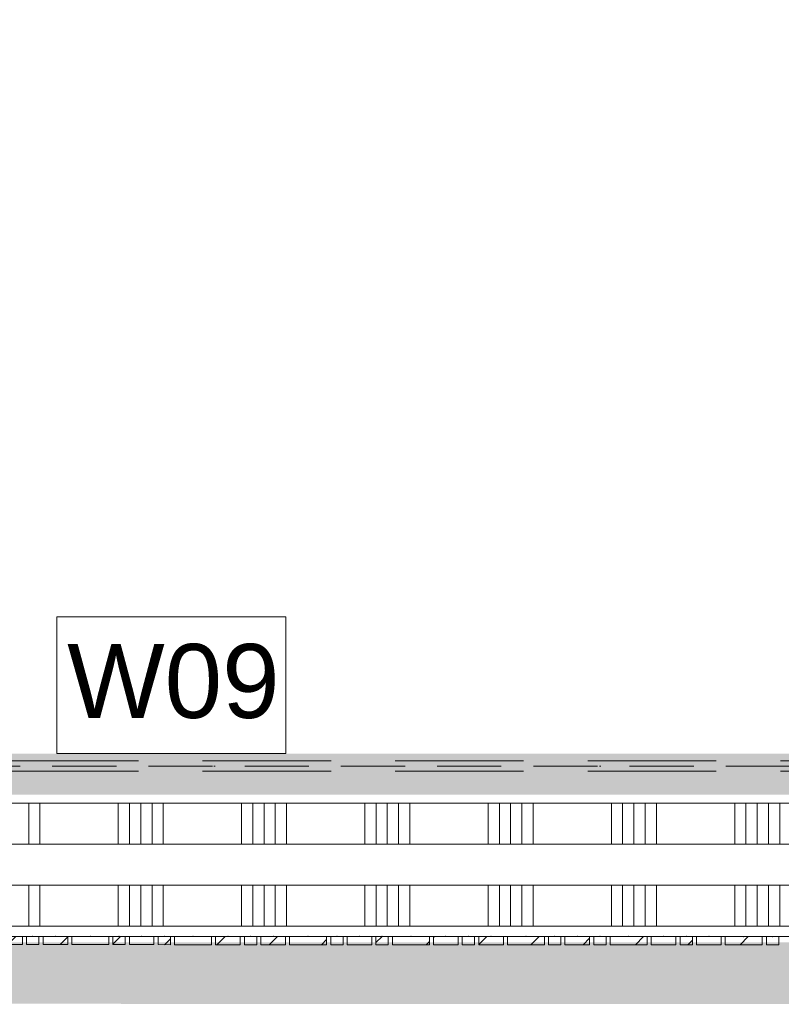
# Model space of a CAD drawing. Header units: millimetres. Extents: x -850 to 154668, y -24973 to 71030.
# Tile 141 of 212: x 35051 to 36904, y 29785 to 32181. Entities that reach past the tile are written whole.
import ezdxf

# ---------------------------------------------------------------- set-up
doc = ezdxf.new("R2010")
doc.units = ezdxf.units.MM
doc.header["$MEASUREMENT"] = 0
for name, pattern in [('B0602', [312.5, 0, -312.5]), ('B0605', [966.67, 533.33, -233.336667, 0.003333, -200]), ('B0701', [234.119993, 155.999994, -78.119999]), ('B0703', [468.700004, 312.5, -156.200004])]:
    doc.linetypes.add(name, pattern=pattern)
for name, color, linetype in [('42 Binnenwandafw', 7, 'Continuous'), ('Info Wandafwerking aanduiding', 7, 'Continuous'), ('Info Wandafwerking aanduiding Doorsnede-arcering', 7, 'Continuous'), ('New_22 NC Binnenwanden', 7, 'Continuous'), ('New_22 NC Binnenwanden Doorsnede-arcering', 7, 'Continuous'), ('New_22 NC Binnenwanden Laagscheidingslijnen', 7, 'Continuous'), ('New_72 VI kastenwanden', 7, 'Continuous'), ('New_Info Wandafwerking aanduiding', 7, 'Continuous'), ('New_Info Wandafwerking aanduiding Doorsnede-arcering', 7, 'Continuous')]:
    doc.layers.add(name, color=color, linetype=linetype)
doc.styles.add('GENERATED_STYLE_1', font='txt')
pattern_1 = [(45, (0, 0), (-63.63961, 63.63961), [])]

# ---------------------------------------------------------------- blocks, each defined once
blk = doc.blocks.new('Slab_5_2', base_point=(31125.4, 29975.1))
at = {"layer": 'New_22 NC Binnenwanden', "color": 1, "linetype": 'Continuous', "lineweight": 0, "flags": 128}
blk.add_lwpolyline([(31125.4, 29975.1), (38700, 29975.1), (38700, 30275), (31425.4, 30275), (31425.4, 38644.8), (31125.4, 38644.8)], close=True, dxfattribs=at)
blk = doc.blocks.new('*X384')
at = {"layer": 'New_22 NC Binnenwanden Doorsnede-arcering', "color": 254, "linetype": 'Continuous', "lineweight": 0, "true_color": 0xe9ebeb}
for p, q in [((35072.6, 30175), (35072.6, 30275)), ((35100, 30175), (35100, 30275)), ((35290.3, 30175), (35290.3, 30275)), ((35317.7, 30175), (35317.7, 30275)), ((35345.1, 30175), (35345.1, 30275)), ((35372.6, 30175), (35372.6, 30275)), ((35400, 30175), (35400, 30275)), ((35590.3, 30175), (35590.3, 30275)), ((35617.7, 30175), (35617.7, 30275)), ((35645.1, 30175), (35645.1, 30275)), ((35672.6, 30175), (35672.6, 30275)), ((35700, 30175), (35700, 30275)), ((35890.3, 30175), (35890.3, 30275)), ((35917.7, 30175), (35917.7, 30275)), ((35945.1, 30175), (35945.1, 30275)), ((35972.6, 30175), (35972.6, 30275)), ((36000, 30175), (36000, 30275)), ((36190.3, 30175), (36190.3, 30275)), ((36217.7, 30175), (36217.7, 30275)), ((36245.1, 30175), (36245.1, 30275)), ((36272.6, 30175), (36272.6, 30275)), ((36300, 30175), (36300, 30275)), ((36490.3, 30175), (36490.3, 30275)), ((36517.7, 30175), (36517.7, 30275)), ((36545.1, 30175), (36545.1, 30275)), ((36572.6, 30175), (36572.6, 30275)), ((36600, 30175), (36600, 30275)), ((36790.3, 30175), (36790.3, 30275)), ((36817.7, 30175), (36817.7, 30275)), ((36845.1, 30175), (36845.1, 30275)), ((36872.6, 30175), (36872.6, 30275)), ((36900, 30175), (36900, 30275))]:
    blk.add_line(p, q, dxfattribs=at)
blk = doc.blocks.new('*X387')
at = {"layer": 'New_22 NC Binnenwanden Doorsnede-arcering', "color": 254, "linetype": 'Continuous', "lineweight": 0, "true_color": 0xe9ebeb}
for p, q in [((35072.6, 29975), (35072.6, 30075)), ((35100, 29975), (35100, 30075)), ((35290.3, 29975), (35290.3, 30075)), ((35317.7, 29975), (35317.7, 30075)), ((35345.1, 29975), (35345.1, 30075)), ((35372.6, 29975), (35372.6, 30075)), ((35400, 29975), (35400, 30075)), ((35590.3, 29975), (35590.3, 30075)), ((35617.7, 29975), (35617.7, 30075)), ((35645.1, 29975), (35645.1, 30075)), ((35672.6, 29975), (35672.6, 30075)), ((35700, 29975), (35700, 30075)), ((35890.3, 29975), (35890.3, 30075)), ((35917.7, 29975), (35917.7, 30075)), ((35945.1, 29975), (35945.1, 30075)), ((35972.6, 29975), (35972.6, 30075)), ((36000, 29975), (36000, 30075)), ((36190.3, 29975), (36190.3, 30075)), ((36217.7, 29975), (36217.7, 30075)), ((36245.1, 29975), (36245.1, 30075)), ((36272.6, 29975), (36272.6, 30075)), ((36300, 29975), (36300, 30075)), ((36490.3, 29975), (36490.3, 30075)), ((36517.7, 29975), (36517.7, 30075)), ((36545.1, 29975), (36545.1, 30075)), ((36572.6, 29975), (36572.6, 30075)), ((36600, 29975), (36600, 30075)), ((36790.3, 29975), (36790.3, 30075)), ((36817.7, 29975), (36817.7, 30075)), ((36845.1, 29975), (36845.1, 30075)), ((36872.6, 29975), (36872.6, 30075)), ((36900, 29975), (36900, 30075))]:
    blk.add_line(p, q, dxfattribs=at)
blk = doc.blocks.new('Wall_62_2', base_point=(38700.2, 30125))
at = {"layer": 'New_22 NC Binnenwanden', "color": 8, "linetype": 'Continuous', "lineweight": 0, "true_color": 0x778488, "flags": 128}
for points in [[(38700.2, 30275), (31425.3, 30275)], [(31100.3, 29975), (38700.2, 29975)]]:
    blk.add_lwpolyline(points, dxfattribs=at)
at = {"layer": 'New_22 NC Binnenwanden Laagscheidingslijnen', "color": 8, "linetype": 'Continuous', "lineweight": 0, "true_color": 0x778488}
for p, q in [((38700.2, 30175), (31400, 30175)), ((38700.2, 30075), (31400, 30075))]:
    blk.add_line(p, q, dxfattribs=at)
at = {"layer": 'New_22 NC Binnenwanden', "color": 8, "lineweight": 0, "true_color": 0x778488}
for name in ['*X384', '*X387']:
    blk.add_blockref(name, (0, 0), dxfattribs=at)
blk = doc.blocks.new('Curtain Wall_81_2')
at = {"layer": 'New_22 NC Binnenwanden Doorsnede-arcering', "linetype": 'Continuous', "lineweight": 0, "true_color": 0x000000}
h = blk.add_hatch(dxfattribs=at)
h.set_pattern_fill('310_Naaldhout__01__0002', color=18, style=0, pattern_type=2)
h.set_pattern_definition(pattern_1)
h.paths.add_polyline_path([(35057.4, 29930.3), (35057.4, 29950.3), (34997.4, 29950.3), (34997.4, 29930.3)])
h = blk.add_hatch(dxfattribs=at)
h.set_pattern_fill('310_Naaldhout__01__0002', color=18, style=0, pattern_type=2)
h.set_pattern_definition(pattern_1)
h.paths.add_polyline_path([(35097.4, 29930.3), (35097.4, 29950.3), (35067.4, 29950.3), (35067.4, 29930.3)])
h = blk.add_hatch(dxfattribs=at)
h.set_pattern_fill('310_Naaldhout__01__0002', color=18, style=0, pattern_type=2)
h.set_pattern_definition(pattern_1)
h.paths.add_polyline_path([(35167.4, 29930.3), (35167.4, 29950.3), (35107.4, 29950.3), (35107.4, 29930.3)])
h = blk.add_hatch(dxfattribs=at)
h.set_pattern_fill('310_Naaldhout__01__0002', color=18, style=0, pattern_type=2)
h.set_pattern_definition(pattern_1)
h.paths.add_polyline_path([(35267.4, 29930.3), (35267.4, 29950.3), (35177.4, 29950.3), (35177.4, 29930.3)])
h = blk.add_hatch(dxfattribs=at)
h.set_pattern_fill('310_Naaldhout__01__0002', color=18, style=0, pattern_type=2)
h.set_pattern_definition(pattern_1)
h.paths.add_polyline_path([(35307.4, 29930.3), (35307.4, 29950.3), (35277.4, 29950.3), (35277.4, 29930.3)])
h = blk.add_hatch(dxfattribs=at)
h.set_pattern_fill('310_Naaldhout__01__0002', color=18, style=0, pattern_type=2)
h.set_pattern_definition(pattern_1)
h.paths.add_polyline_path([(35377.4, 29930.3), (35377.4, 29950.3), (35317.4, 29950.3), (35317.4, 29930.3)])
h = blk.add_hatch(dxfattribs=at)
h.set_pattern_fill('310_Naaldhout__01__0002', color=18, style=0, pattern_type=2)
h.set_pattern_definition(pattern_1)
h.paths.add_polyline_path([(35417.4, 29930.2), (35417.4, 29950.2), (35387.4, 29950.3), (35387.4, 29930.3)])
h = blk.add_hatch(dxfattribs=at)
h.set_pattern_fill('310_Naaldhout__01__0002', color=18, style=0, pattern_type=2)
h.set_pattern_definition(pattern_1)
h.paths.add_polyline_path([(35517.4, 29930.2), (35517.4, 29950.2), (35427.4, 29950.2), (35427.4, 29930.2)])
h = blk.add_hatch(dxfattribs=at)
h.set_pattern_fill('310_Naaldhout__01__0002', color=18, style=0, pattern_type=2)
h.set_pattern_definition(pattern_1)
h.paths.add_polyline_path([(35587.4, 29930.2), (35587.4, 29950.2), (35527.4, 29950.2), (35527.4, 29930.2)])
h = blk.add_hatch(dxfattribs=at)
h.set_pattern_fill('310_Naaldhout__01__0002', color=18, style=0, pattern_type=2)
h.set_pattern_definition(pattern_1)
h.paths.add_polyline_path([(35627.4, 29930.2), (35627.4, 29950.2), (35597.4, 29950.2), (35597.4, 29930.2)])
h = blk.add_hatch(dxfattribs=at)
h.set_pattern_fill('310_Naaldhout__01__0002', color=18, style=0, pattern_type=2)
h.set_pattern_definition(pattern_1)
h.paths.add_polyline_path([(35697.4, 29930.2), (35697.4, 29950.2), (35637.4, 29950.2), (35637.4, 29930.2)])
h = blk.add_hatch(dxfattribs=at)
h.set_pattern_fill('310_Naaldhout__01__0002', color=18, style=0, pattern_type=2)
h.set_pattern_definition(pattern_1)
h.paths.add_polyline_path([(35797.4, 29930.2), (35797.4, 29950.2), (35707.4, 29950.2), (35707.4, 29930.2)])
h = blk.add_hatch(dxfattribs=at)
h.set_pattern_fill('310_Naaldhout__01__0002', color=18, style=0, pattern_type=2)
h.set_pattern_definition(pattern_1)
h.paths.add_polyline_path([(35837.4, 29930.2), (35837.4, 29950.2), (35807.4, 29950.2), (35807.4, 29930.2)])
h = blk.add_hatch(dxfattribs=at)
h.set_pattern_fill('310_Naaldhout__01__0002', color=18, style=0, pattern_type=2)
h.set_pattern_definition(pattern_1)
h.paths.add_polyline_path([(35907.4, 29930.2), (35907.4, 29950.2), (35847.4, 29950.2), (35847.4, 29930.2)])
h = blk.add_hatch(dxfattribs=at)
h.set_pattern_fill('310_Naaldhout__01__0002', color=18, style=0, pattern_type=2)
h.set_pattern_definition(pattern_1)
h.paths.add_polyline_path([(35947.4, 29930.2), (35947.4, 29950.2), (35917.4, 29950.2), (35917.4, 29930.2)])
h = blk.add_hatch(dxfattribs=at)
h.set_pattern_fill('310_Naaldhout__01__0002', color=18, style=0, pattern_type=2)
h.set_pattern_definition(pattern_1)
h.paths.add_polyline_path([(36047.4, 29930.2), (36047.4, 29950.2), (35957.4, 29950.2), (35957.4, 29930.2)])
h = blk.add_hatch(dxfattribs=at)
h.set_pattern_fill('310_Naaldhout__01__0002', color=18, style=0, pattern_type=2)
h.set_pattern_definition(pattern_1)
h.paths.add_polyline_path([(36117.4, 29930.2), (36117.4, 29950.2), (36057.4, 29950.2), (36057.4, 29930.2)])
h = blk.add_hatch(dxfattribs=at)
h.set_pattern_fill('310_Naaldhout__01__0002', color=18, style=0, pattern_type=2)
h.set_pattern_definition(pattern_1)
h.paths.add_polyline_path([(36157.4, 29930.2), (36157.4, 29950.2), (36127.4, 29950.2), (36127.4, 29930.2)])
h = blk.add_hatch(dxfattribs=at)
h.set_pattern_fill('310_Naaldhout__01__0002', color=18, style=0, pattern_type=2)
h.set_pattern_definition(pattern_1)
h.paths.add_polyline_path([(36227.4, 29930.2), (36227.4, 29950.2), (36167.4, 29950.2), (36167.4, 29930.2)])
h = blk.add_hatch(dxfattribs=at)
h.set_pattern_fill('310_Naaldhout__01__0002', color=18, style=0, pattern_type=2)
h.set_pattern_definition(pattern_1)
h.paths.add_polyline_path([(36327.4, 29930.2), (36327.4, 29950.2), (36237.4, 29950.2), (36237.4, 29930.2)])
h = blk.add_hatch(dxfattribs=at)
h.set_pattern_fill('310_Naaldhout__01__0002', color=18, style=0, pattern_type=2)
h.set_pattern_definition(pattern_1)
h.paths.add_polyline_path([(36367.4, 29930.2), (36367.4, 29950.2), (36337.4, 29950.2), (36337.4, 29930.2)])
h = blk.add_hatch(dxfattribs=at)
h.set_pattern_fill('310_Naaldhout__01__0002', color=18, style=0, pattern_type=2)
h.set_pattern_definition(pattern_1)
h.paths.add_polyline_path([(36437.4, 29930.2), (36437.4, 29950.2), (36377.4, 29950.2), (36377.4, 29930.2)])
h = blk.add_hatch(dxfattribs=at)
h.set_pattern_fill('310_Naaldhout__01__0002', color=18, style=0, pattern_type=2)
h.set_pattern_definition(pattern_1)
h.paths.add_polyline_path([(36477.4, 29930.2), (36477.4, 29950.2), (36447.4, 29950.2), (36447.4, 29930.2)])
h = blk.add_hatch(dxfattribs=at)
h.set_pattern_fill('310_Naaldhout__01__0002', color=18, style=0, pattern_type=2)
h.set_pattern_definition(pattern_1)
h.paths.add_polyline_path([(36577.4, 29930.2), (36577.4, 29950.2), (36487.4, 29950.2), (36487.4, 29930.2)])
h = blk.add_hatch(dxfattribs=at)
h.set_pattern_fill('310_Naaldhout__01__0002', color=18, style=0, pattern_type=2)
h.set_pattern_definition(pattern_1)
h.paths.add_polyline_path([(36647.4, 29930.2), (36647.4, 29950.2), (36587.4, 29950.2), (36587.4, 29930.2)])
h = blk.add_hatch(dxfattribs=at)
h.set_pattern_fill('310_Naaldhout__01__0002', color=18, style=0, pattern_type=2)
h.set_pattern_definition(pattern_1)
h.paths.add_polyline_path([(36687.4, 29930.2), (36687.4, 29950.2), (36657.4, 29950.2), (36657.4, 29930.2)])
h = blk.add_hatch(dxfattribs=at)
h.set_pattern_fill('310_Naaldhout__01__0002', color=18, style=0, pattern_type=2)
h.set_pattern_definition(pattern_1)
h.paths.add_polyline_path([(36757.4, 29930.2), (36757.4, 29950.2), (36697.4, 29950.2), (36697.4, 29930.2)])
h = blk.add_hatch(dxfattribs=at)
h.set_pattern_fill('310_Naaldhout__01__0002', color=18, style=0, pattern_type=2)
h.set_pattern_definition(pattern_1)
h.paths.add_polyline_path([(36857.4, 29930.1), (36857.4, 29950.1), (36767.4, 29950.2), (36767.4, 29930.2)])
h = blk.add_hatch(dxfattribs=at)
h.set_pattern_fill('310_Naaldhout__01__0002', color=18, style=0, pattern_type=2)
h.set_pattern_definition(pattern_1)
h.paths.add_polyline_path([(36897.4, 29930.1), (36897.4, 29950.1), (36867.4, 29950.1), (36867.4, 29930.1)])
at = {"layer": 'New_22 NC Binnenwanden', "color": 7, "linetype": 'Continuous', "lineweight": 0}
for p, q in [((35057.4, 29950.3), (34997.4, 29950.3)), ((35057.4, 29950.3), (35057.4, 29930.3)), ((35067.4, 29950.3), (35067.4, 29930.3)), ((35097.4, 29950.3), (35067.4, 29950.3)), ((35097.4, 29950.3), (35097.4, 29930.3)), ((35107.4, 29950.3), (35107.4, 29930.3)), ((35167.4, 29950.3), (35107.4, 29950.3)), ((35167.4, 29950.3), (35167.4, 29930.3)), ((35177.4, 29950.3), (35177.4, 29930.3)), ((35267.4, 29950.3), (35177.4, 29950.3)), ((35267.4, 29950.3), (35267.4, 29930.3)), ((35277.4, 29950.3), (35277.4, 29930.3)), ((35307.4, 29950.3), (35277.4, 29950.3)), ((35307.4, 29950.3), (35307.4, 29930.3)), ((35317.4, 29950.3), (35317.4, 29930.3)), ((35377.4, 29950.3), (35317.4, 29950.3)), ((35377.4, 29950.3), (35377.4, 29930.3)), ((35387.4, 29950.3), (35387.4, 29930.3)), ((35417.4, 29950.2), (35387.4, 29950.3)), ((35417.4, 29950.2), (35417.4, 29930.2)), ((35427.4, 29950.2), (35427.4, 29930.2)), ((35517.4, 29950.2), (35427.4, 29950.2)), ((35517.4, 29950.2), (35517.4, 29930.2)), ((35527.4, 29950.2), (35527.4, 29930.2)), ((35587.4, 29950.2), (35527.4, 29950.2)), ((35587.4, 29950.2), (35587.4, 29930.2)), ((35597.4, 29950.2), (35597.4, 29930.2)), ((35627.4, 29950.2), (35597.4, 29950.2)), ((35627.4, 29950.2), (35627.4, 29930.2)), ((35637.4, 29950.2), (35637.4, 29930.2)), ((35697.4, 29950.2), (35637.4, 29950.2)), ((35697.4, 29950.2), (35697.4, 29930.2)), ((35707.4, 29950.2), (35707.4, 29930.2)), ((35797.4, 29950.2), (35707.4, 29950.2)), ((35797.4, 29950.2), (35797.4, 29930.2)), ((35807.4, 29950.2), (35807.4, 29930.2)), ((35837.4, 29950.2), (35807.4, 29950.2)), ((35837.4, 29950.2), (35837.4, 29930.2)), ((35847.4, 29950.2), (35847.4, 29930.2)), ((35907.4, 29950.2), (35847.4, 29950.2)), ((35907.4, 29950.2), (35907.4, 29930.2)), ((35917.4, 29950.2), (35917.4, 29930.2)), ((35947.4, 29950.2), (35917.4, 29950.2)), ((35947.4, 29950.2), (35947.4, 29930.2)), ((35957.4, 29950.2), (35957.4, 29930.2)), ((36047.4, 29950.2), (35957.4, 29950.2)), ((36047.4, 29950.2), (36047.4, 29930.2)), ((36057.4, 29950.2), (36057.4, 29930.2)), ((36117.4, 29950.2), (36057.4, 29950.2)), ((36117.4, 29950.2), (36117.4, 29930.2)), ((36127.4, 29950.2), (36127.4, 29930.2)), ((36157.4, 29950.2), (36127.4, 29950.2)), ((36157.4, 29950.2), (36157.4, 29930.2)), ((36167.4, 29950.2), (36167.4, 29930.2)), ((36227.4, 29950.2), (36167.4, 29950.2)), ((36227.4, 29950.2), (36227.4, 29930.2)), ((36237.4, 29950.2), (36237.4, 29930.2)), ((36327.4, 29950.2), (36237.4, 29950.2)), ((36327.4, 29950.2), (36327.4, 29930.2)), ((36337.4, 29950.2), (36337.4, 29930.2)), ((36367.4, 29950.2), (36337.4, 29950.2)), ((36367.4, 29950.2), (36367.4, 29930.2)), ((36377.4, 29950.2), (36377.4, 29930.2)), ((36437.4, 29950.2), (36377.4, 29950.2)), ((36437.4, 29950.2), (36437.4, 29930.2)), ((36447.4, 29950.2), (36447.4, 29930.2)), ((36477.4, 29950.2), (36447.4, 29950.2)), ((36477.4, 29950.2), (36477.4, 29930.2)), ((36487.4, 29950.2), (36487.4, 29930.2)), ((36577.4, 29950.2), (36487.4, 29950.2)), ((36577.4, 29950.2), (36577.4, 29930.2)), ((36587.4, 29950.2), (36587.4, 29930.2)), ((36647.4, 29950.2), (36587.4, 29950.2)), ((36647.4, 29950.2), (36647.4, 29930.2)), ((36657.4, 29950.2), (36657.4, 29930.2)), ((36687.4, 29950.2), (36657.4, 29950.2)), ((36687.4, 29950.2), (36687.4, 29930.2)), ((36697.4, 29950.2), (36697.4, 29930.2)), ((36757.4, 29950.2), (36697.4, 29950.2)), ((36757.4, 29950.2), (36757.4, 29930.2)), ((36767.4, 29950.2), (36767.4, 29930.2)), ((36857.4, 29950.1), (36767.4, 29950.2)), ((36857.4, 29950.1), (36857.4, 29930.1)), ((36867.4, 29950.1), (36867.4, 29930.1)), ((36897.4, 29950.1), (36867.4, 29950.1)), ((36897.4, 29950.1), (36897.4, 29930.1)), ((35057.4, 29930.3), (34997.4, 29930.3)), ((35097.4, 29930.3), (35067.4, 29930.3)), ((35167.4, 29930.3), (35107.4, 29930.3)), ((35267.4, 29930.3), (35177.4, 29930.3)), ((35307.4, 29930.3), (35277.4, 29930.3)), ((35377.4, 29930.3), (35317.4, 29930.3)), ((35417.4, 29930.2), (35387.4, 29930.3)), ((35517.4, 29930.2), (35427.4, 29930.2)), ((35587.4, 29930.2), (35527.4, 29930.2)), ((35627.4, 29930.2), (35597.4, 29930.2)), ((35697.4, 29930.2), (35637.4, 29930.2)), ((35797.4, 29930.2), (35707.4, 29930.2)), ((35837.4, 29930.2), (35807.4, 29930.2)), ((35907.4, 29930.2), (35847.4, 29930.2)), ((35947.4, 29930.2), (35917.4, 29930.2)), ((36047.4, 29930.2), (35957.4, 29930.2)), ((36117.4, 29930.2), (36057.4, 29930.2)), ((36157.4, 29930.2), (36127.4, 29930.2)), ((36227.4, 29930.2), (36167.4, 29930.2)), ((36327.4, 29930.2), (36237.4, 29930.2)), ((36367.4, 29930.2), (36337.4, 29930.2)), ((36437.4, 29930.2), (36377.4, 29930.2)), ((36477.4, 29930.2), (36447.4, 29930.2)), ((36577.4, 29930.2), (36487.4, 29930.2)), ((36647.4, 29930.2), (36587.4, 29930.2)), ((36687.4, 29930.2), (36657.4, 29930.2)), ((36757.4, 29930.2), (36697.4, 29930.2)), ((36857.4, 29930.1), (36767.4, 29930.2)), ((36897.4, 29930.1), (36867.4, 29930.1))]:
    blk.add_line(p, q, dxfattribs=at)
at = {"layer": 'New_22 NC Binnenwanden', "color": 9, "linetype": 'B0703', "lineweight": 0}
for p, q in [((35027.4, 29950.3), (35082.4, 29950.3)), ((35082.4, 29950.3), (35137.4, 29950.3)), ((35137.4, 29950.3), (35222.4, 29950.3)), ((35222.4, 29950.3), (35292.4, 29950.3)), ((35292.4, 29950.3), (35347.4, 29950.3)), ((35347.4, 29950.3), (35402.4, 29950.3)), ((35402.4, 29950.3), (35472.4, 29950.2)), ((35472.4, 29950.2), (35557.4, 29950.2)), ((35557.4, 29950.2), (35612.4, 29950.2)), ((35612.4, 29950.2), (35667.4, 29950.2)), ((35667.4, 29950.2), (35752.4, 29950.2)), ((35752.4, 29950.2), (35822.4, 29950.2)), ((35822.4, 29950.2), (35877.4, 29950.2)), ((35877.4, 29950.2), (35932.4, 29950.2)), ((35932.4, 29950.2), (36002.4, 29950.2)), ((36002.4, 29950.2), (36087.4, 29950.2)), ((36087.4, 29950.2), (36142.4, 29950.2)), ((36142.4, 29950.2), (36197.4, 29950.2)), ((36197.4, 29950.2), (36282.4, 29950.2)), ((36282.4, 29950.2), (36352.4, 29950.2)), ((36352.4, 29950.2), (36407.4, 29950.2)), ((36407.4, 29950.2), (36462.4, 29950.2)), ((36462.4, 29950.2), (36532.4, 29950.2)), ((36532.4, 29950.2), (36617.4, 29950.2)), ((36617.4, 29950.2), (36672.4, 29950.2)), ((36672.4, 29950.2), (36727.4, 29950.2)), ((36727.4, 29950.2), (36812.4, 29950.1)), ((36812.4, 29950.1), (36882.4, 29950.1)), ((36882.4, 29950.1), (36937.4, 29950.1))]:
    blk.add_line(p, q, dxfattribs=at)
at = {"layer": 'New_22 NC Binnenwanden', "color": 1, "linetype": 'Continuous', "lineweight": 0}
for p, q in [((35082.4, 29950.3), (35027.4, 29950.3)), ((35137.4, 29950.3), (35082.4, 29950.3)), ((35222.4, 29950.3), (35137.4, 29950.3)), ((35292.4, 29950.3), (35222.4, 29950.3)), ((35347.4, 29950.3), (35292.4, 29950.3)), ((35402.4, 29950.3), (35347.4, 29950.3)), ((35472.4, 29950.2), (35402.4, 29950.3)), ((35557.4, 29950.2), (35472.4, 29950.2)), ((35612.4, 29950.2), (35557.4, 29950.2)), ((35667.4, 29950.2), (35612.4, 29950.2)), ((35752.4, 29950.2), (35667.4, 29950.2)), ((35822.4, 29950.2), (35752.4, 29950.2)), ((35877.4, 29950.2), (35822.4, 29950.2)), ((35932.4, 29950.2), (35877.4, 29950.2)), ((36002.4, 29950.2), (35932.4, 29950.2)), ((36087.4, 29950.2), (36002.4, 29950.2)), ((36142.4, 29950.2), (36087.4, 29950.2)), ((36197.4, 29950.2), (36142.4, 29950.2)), ((36282.4, 29950.2), (36197.4, 29950.2)), ((36352.4, 29950.2), (36282.4, 29950.2)), ((36407.4, 29950.2), (36352.4, 29950.2)), ((36462.4, 29950.2), (36407.4, 29950.2)), ((36532.4, 29950.2), (36462.4, 29950.2)), ((36617.4, 29950.2), (36532.4, 29950.2)), ((36672.4, 29950.2), (36617.4, 29950.2)), ((36727.4, 29950.2), (36672.4, 29950.2)), ((36812.4, 29950.1), (36727.4, 29950.2)), ((36882.4, 29950.1), (36812.4, 29950.1)), ((36937.4, 29950.1), (36882.4, 29950.1))]:
    blk.add_line(p, q, dxfattribs=at)
at = {"layer": 'New_22 NC Binnenwanden', "color": 9, "linetype": 'B0703', "lineweight": 0}
for p in [(35082.4, 29950.3), (35082.4, 29950.3), (35137.4, 29950.3), (35137.4, 29950.3), (35222.4, 29950.3), (35222.4, 29950.3), (35292.4, 29950.3), (35292.4, 29950.3), (35347.4, 29950.3), (35347.4, 29950.3), (35402.4, 29950.3), (35402.4, 29950.3), (35472.4, 29950.2), (35472.4, 29950.2), (35557.4, 29950.2), (35557.4, 29950.2), (35612.4, 29950.2), (35612.4, 29950.2), (35667.4, 29950.2), (35667.4, 29950.2), (35752.4, 29950.2), (35752.4, 29950.2), (35822.4, 29950.2), (35822.4, 29950.2), (35877.4, 29950.2), (35877.4, 29950.2), (35932.4, 29950.2), (35932.4, 29950.2), (36002.4, 29950.2), (36002.4, 29950.2), (36087.4, 29950.2), (36087.4, 29950.2), (36142.4, 29950.2), (36142.4, 29950.2), (36197.4, 29950.2), (36197.4, 29950.2), (36282.4, 29950.2), (36282.4, 29950.2), (36352.4, 29950.2), (36352.4, 29950.2), (36407.4, 29950.2), (36407.4, 29950.2), (36462.4, 29950.2), (36462.4, 29950.2), (36532.4, 29950.2), (36532.4, 29950.2), (36617.4, 29950.2), (36617.4, 29950.2), (36672.4, 29950.2), (36672.4, 29950.2), (36727.4, 29950.2), (36727.4, 29950.2), (36812.4, 29950.1), (36812.4, 29950.1), (36882.4, 29950.1), (36882.4, 29950.1)]:
    blk.add_point(p, dxfattribs=at)
at = {"layer": 'New_22 NC Binnenwanden', "color": 1, "linetype": 'Continuous', "lineweight": 0}
for p in [(35082.4, 29950.3), (35137.4, 29950.3), (35222.4, 29950.3), (35292.4, 29950.3), (35347.4, 29950.3), (35402.4, 29950.3), (35472.4, 29950.2), (35557.4, 29950.2), (35612.4, 29950.2), (35667.4, 29950.2), (35752.4, 29950.2), (35822.4, 29950.2), (35877.4, 29950.2), (35932.4, 29950.2), (36002.4, 29950.2), (36087.4, 29950.2), (36142.4, 29950.2), (36197.4, 29950.2), (36282.4, 29950.2), (36352.4, 29950.2), (36407.4, 29950.2), (36462.4, 29950.2), (36532.4, 29950.2), (36617.4, 29950.2), (36672.4, 29950.2), (36727.4, 29950.2), (36812.4, 29950.1), (36882.4, 29950.1)]:
    blk.add_point(p, dxfattribs=at)
blk = doc.blocks.new('Wall_329_2', base_point=(38679.9, 30295))
at = {"layer": 'Info Wandafwerking aanduiding Doorsnede-arcering', "linetype": 'Continuous', "lineweight": 0, "true_color": 0x0ba833}
blk.add_hatch(color=104, dxfattribs=at).paths.add_polyline_path([(31545.3, 30395.5), (31545.3, 30295.5), (38579.9, 30295), (38579.9, 30395)])
blk = doc.blocks.new('Wall_623_2', base_point=(31001.1, 29861.8))
at = {"layer": 'New_Info Wandafwerking aanduiding Doorsnede-arcering', "linetype": 'Continuous', "lineweight": 0, "true_color": 0x99a3a6}
blk.add_hatch(color=253, dxfattribs=at).paths.add_polyline_path([(31075.9, 29786.8), (44916.5, 29785.2), (44916.5, 29935.2), (31076.2, 29936.8)])
blk = doc.blocks.new('Beam_8_2', base_point=(40495.1, 30275))
at = {"layer": '42 Binnenwandafw', "color": 9, "linetype": 'B0703', "lineweight": 0}
for p, q in [((40495.1, 30377.5), (31686.3, 30377.5)), ((40495.1, 30352.5), (31686.3, 30352.5))]:
    blk.add_line(p, q, dxfattribs=at)
at = {"layer": '42 Binnenwandafw', "color": 9, "linetype": 'B0605', "lineweight": 0}
blk.add_line((40495.1, 30275), (31686.3, 30275), dxfattribs=at)
blk = doc.blocks.new('Curtain #1580_3')
at = {"layer": 'New_72 VI kastenwanden', "color": 255, "linetype": 'B0602', "lineweight": 0}
blk.add_line((0, 0), (8377.2, 0), dxfattribs=at)
at = {"layer": 'New_72 VI kastenwanden', "color": 255, "linetype": 'B0701', "lineweight": 0}
blk.add_line((0, 0), (8377.2, 0), dxfattribs=at)

msp = doc.modelspace()

# ---------------------------------------------------------------- linework, layer by layer
at = {"layer": 'Info Wandafwerking aanduiding', "color": 9, "linetype": 'Continuous', "lineweight": 0, "flags": 128}
msp.add_lwpolyline([(35141.1, 30728.1), (35698, 30728.1), (35698, 30395.3), (35141.1, 30395.3)], close=True, dxfattribs=at)

# ---------------------------------------------------------------- block references
at = {"layer": '42 Binnenwandafw', "color": 9, "lineweight": 0}
msp.add_blockref('Beam_8_2', (40495.1, 30275), dxfattribs=at)
at = {"layer": 'Info Wandafwerking aanduiding', "color": 1, "lineweight": 0}
msp.add_blockref('Wall_329_2', (38679.9, 30295), dxfattribs=at)
at = {"layer": 'New_22 NC Binnenwanden', "color": 1, "linetype": 'Continuous', "lineweight": 0}
msp.add_blockref('Slab_5_2', (31125.4, 29975.1), dxfattribs=at)
at = {"layer": 'New_22 NC Binnenwanden', "color": 8, "lineweight": 0, "true_color": 0x778488}
msp.add_blockref('Wall_62_2', (38700.2, 30125), dxfattribs=at)
at = {"layer": 'New_22 NC Binnenwanden', "linetype": 'Continuous', "lineweight": 0}
msp.add_blockref('Curtain Wall_81_2', (0, 0), dxfattribs=at)
at = {"layer": 'New_72 VI kastenwanden', "color": 1, "linetype": 'Continuous', "lineweight": 0, "xscale": -1, "zscale": 1000, "rotation": 180}
msp.add_blockref('Curtain #1580_3', (32086.4, 30364.8), dxfattribs=at)
at = {"layer": 'New_Info Wandafwerking aanduiding', "color": 1, "lineweight": 0}
msp.add_blockref('Wall_623_2', (31001.1, 29861.8), dxfattribs=at)

# ---------------------------------------------------------------- texts
at = {"layer": 'Info Wandafwerking aanduiding', "color": 2, "linetype": 'Continuous', "lineweight": 0, "insert": (35166.1, 30662), "char_height": 180, "attachment_point": 1, "style": 'GENERATED_STYLE_1'}
msp.add_mtext('\\A1;{\\pql;\\fArial|b0|i0|c0|p38;W09}', dxfattribs=at)

doc.saveas('drawing.dxf')
